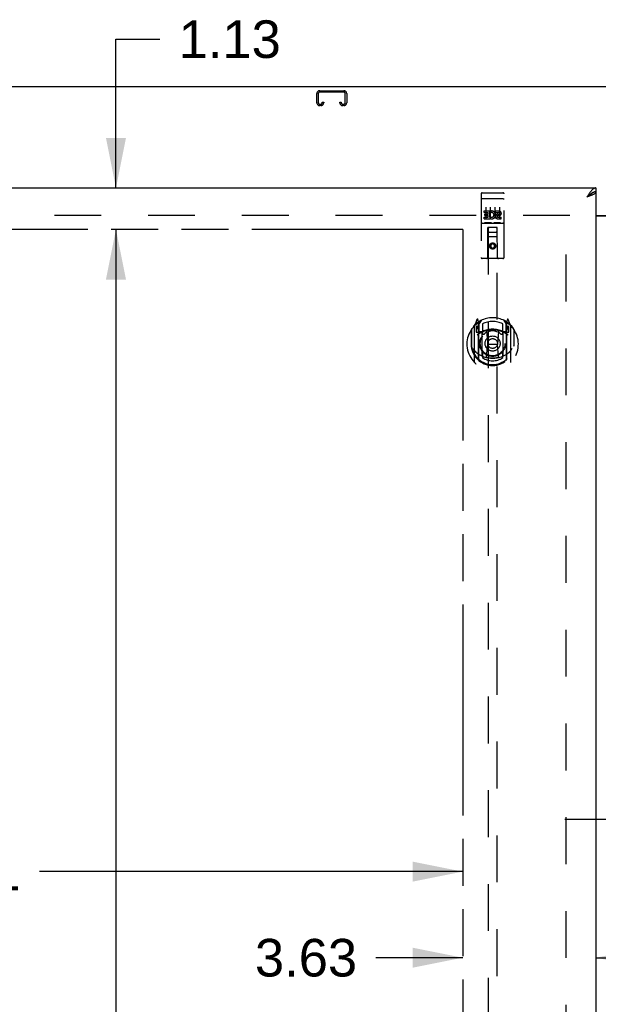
# Model space of a CAD drawing. Header units: inches. Extents: x 0 to 232, y 0 to 150.
# Tile 9 of 17: x 59 to 75, y 88 to 114. Entities that reach past the tile are written whole.
import ezdxf

# ---------------------------------------------------------------- set-up
doc = ezdxf.new("R2010")
doc.units = ezdxf.units.IN
doc.header["$LTSCALE"] = 12.75
doc.header["$MEASUREMENT"] = 0
doc.linetypes.add('HIDDEN', pattern=[0.2, 0.1, -0.1])
doc.linetypes.add('PHANTOM', pattern=[0.8, 0.45, -0.05, 0.1, -0.05, 0.1, -0.05])
doc.layers.get('0').update_dxf_attribs({"linetype": 'CONTINUOUS'})
for name, color, linetype in [('02___PRT_ALL_AXES', 7, 'CONTINUOUS'), ('AVAILABLE_DOOR_SPACE', 7, 'CONTINUOUS'), ('DEFAULT_2', 8, 'HIDDEN'), ('DIMENSIONS', 7, 'CONTINUOUS')]:
    doc.layers.add(name, color=color, linetype=linetype)
doc.styles.get("Standard").update_dxf_attribs({"font": 'arial.ttf'})
doc.dimstyles.new('DIMSTYLE_1', dxfattribs={"dimtxt": 1.022727, "dimasz": 1.363636, "dimexe": 0.09, "dimexo": 0.07, "dimgap": 0.0375, "dimtad": 0, "dimtih": 1, "dimtoh": 1, "dimzin": 4, "dimdsep": 46, "dimtxsty": 'Standard', "dimblk": '_FILLED', "dimblk1": '_FILLED', "dimblk2": '_FILLED', "dimcen": 0.09, "dimazin": 1, "dimtfac": 1, "dimtdec": 3, "dimtofl": 0, "dimtmove": 0, "dimatfit": 3, "dimldrblk": '_FILLED', "dimfxl": 1, "dimtolj": 1, "dimtzin": 4, "dimarcsym": 0})

# ---------------------------------------------------------------- blocks, each defined once
blk = doc.blocks.new('_FILLED')
at = {"color": 0, "linetype": 'ByBlock'}
blk.add_solid([(0, 0), (-1, 0.2), (-1, -0.2)], dxfattribs=at)
blk = doc.blocks.new('*D13')
at = {"layer": 'DIMENSIONS', "color": 2, "linetype": 'Continuous'}
for p, q in [((76.796, 92.536), (74.069, 92.536)), ((80.421, 92.536), (83.202, 92.536))]:
    blk.add_line(p, q, dxfattribs=at)
at = {"layer": 'DIMENSIONS', "color": 2, "linetype": 'Continuous', "xscale": 1.3636363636, "yscale": 1.3636363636, "zscale": 1.3636363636}
blk.add_blockref('_FILLED', (76.796, 92.536), dxfattribs=at)
at = {"layer": 'DIMENSIONS', "color": 2, "linetype": 'Continuous', "xscale": 1.3636363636, "yscale": 1.3636363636, "zscale": 1.3636363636, "rotation": 180}
blk.add_blockref('_FILLED', (80.421, 92.536), dxfattribs=at)
at = {"layer": 'DIMENSIONS', "color": 2, "linetype": 'Continuous', "insert": (83.714, 93.047), "char_height": 1.0227, "width": 2.77923, "attachment_point": 1, "line_spacing_factor": 0.9}
blk.add_mtext('3.63', dxfattribs=at)
blk = doc.blocks.new('*D14')
at = {"layer": 'DIMENSIONS', "color": 2, "linetype": 'Continuous'}
for p, q in [((71.296, 88.778), (68.936, 88.778)), ((74.921, 88.778), (77.649, 88.778))]:
    blk.add_line(p, q, dxfattribs=at)
at = {"layer": 'DIMENSIONS', "color": 2, "linetype": 'Continuous', "xscale": 1.3636363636, "yscale": 1.3636363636, "zscale": 1.3636363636}
blk.add_blockref('_FILLED', (71.296, 88.778), dxfattribs=at)
at = {"layer": 'DIMENSIONS', "color": 2, "linetype": 'Continuous', "xscale": 1.3636363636, "yscale": 1.3636363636, "zscale": 1.3636363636, "rotation": 180}
blk.add_blockref('_FILLED', (74.921, 88.778), dxfattribs=at)
at = {"layer": 'DIMENSIONS', "color": 2, "linetype": 'Continuous', "insert": (68.424, 89.289), "char_height": 1.0227, "width": 2.77923, "attachment_point": 3, "line_spacing_factor": 0.9}
blk.add_mtext('3.63', dxfattribs=at)
blk = doc.blocks.new('*D15')
at = {"layer": 'DIMENSIONS', "color": 2, "linetype": 'Continuous'}
for p, q in [((47.984, 91.118), (55.184, 91.118)), ((71.296, 91.118), (59.781, 91.118))]:
    blk.add_line(p, q, dxfattribs=at)
at = {"layer": 'DIMENSIONS', "color": 2, "linetype": 'Continuous', "xscale": 1.3636363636, "yscale": 1.3636363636, "zscale": 1.3636363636, "rotation": 180}
blk.add_blockref('_FILLED', (47.984, 91.118), dxfattribs=at)
at = {"layer": 'DIMENSIONS', "color": 2, "linetype": 'Continuous', "xscale": 1.3636363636, "yscale": 1.3636363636, "zscale": 1.3636363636}
blk.add_blockref('_FILLED', (71.296, 91.118), dxfattribs=at)
at = {"layer": 'DIMENSIONS', "color": 2, "linetype": 'Continuous', "insert": (57.483, 91.63), "char_height": 1.0227, "width": 3.57384, "attachment_point": 2, "line_spacing_factor": 0.9}
blk.add_mtext('23.31', dxfattribs=at)
blk = doc.blocks.new('*D17')
at = {"layer": 'DIMENSIONS', "color": 2, "linetype": 'Continuous'}
for p, q in [((61.864, 109.707), (61.864, 113.754)), ((61.864, 113.754), (63.057, 113.754)), ((61.864, 108.582), (61.864, 105.855))]:
    blk.add_line(p, q, dxfattribs=at)
at = {"layer": 'DIMENSIONS', "color": 2, "linetype": 'Continuous', "xscale": 1.3636363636, "yscale": 1.3636363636, "zscale": 1.3636363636}
for p, rotation in [((61.864, 109.707), 270), ((61.864, 108.582), 90)]:
    blk.add_blockref('_FILLED', p, dxfattribs=dict(at, rotation=rotation))
at = {"layer": 'DIMENSIONS', "color": 2, "linetype": 'Continuous', "insert": (63.568, 114.265), "char_height": 1.0227, "width": 2.77923, "attachment_point": 1, "line_spacing_factor": 0.9}
blk.add_mtext('1.13', dxfattribs=at)
blk = doc.blocks.new('*D19')
at = {"layer": 'DIMENSIONS', "color": 2, "linetype": 'Continuous'}
for p, q in [((61.864, 108.582), (61.864, 79.48)), ((61.864, 48.332), (61.864, 75.9))]:
    blk.add_line(p, q, dxfattribs=at)
at = {"layer": 'DIMENSIONS', "color": 2, "linetype": 'Continuous', "xscale": 1.3636363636, "yscale": 1.3636363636, "zscale": 1.3636363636}
for p, rotation in [((61.864, 108.582), 90), ((61.864, 48.332), 270)]:
    blk.add_blockref('_FILLED', p, dxfattribs=dict(at, rotation=rotation))
at = {"layer": 'DIMENSIONS', "color": 2, "linetype": 'Continuous', "insert": (61.864, 78.968), "char_height": 1.0227, "width": 3.57384, "attachment_point": 2, "line_spacing_factor": 0.9}
blk.add_mtext('60.25\\Ptyp.', dxfattribs=at)

msp = doc.modelspace()

# ---------------------------------------------------------------- linework, layer by layer
at = {"color": 3, "linetype": 'Continuous'}
for p, q in [((105.807, 112.457), (45.911, 112.457)), ((46.234, 109.707), (74.921, 109.707)), ((74.921, 109.603), (74.921, 47.311)), ((74.705, 109.472), (74.675, 109.461)), ((74.921, 108.957), (76.796, 108.957)), ((76.796, 108.942), (74.921, 108.942))]:
    msp.add_line(p, q, dxfattribs=at)
at = {"color": 7, "linetype": 'Continuous'}
for p, q in [((74.819, 109.574), (74.808, 109.568)), ((74.921, 109.707), (74.921, 109.603))]:
    msp.add_line(p, q, dxfattribs=at)
at = {"color": 3, "linetype": 'Continuous'}
for points in [[(74.778, 109.611), (74.767, 109.598), (74.757, 109.584), (74.747, 109.57), (74.737, 109.555), (74.726, 109.54), (74.716, 109.524), (74.706, 109.509), (74.696, 109.493), (74.685, 109.477), (74.675, 109.461)], [(74.827, 109.521), (74.815, 109.515), (74.802, 109.51), (74.79, 109.504), (74.776, 109.499), (74.762, 109.493), (74.748, 109.488), (74.734, 109.483), (74.719, 109.477), (74.705, 109.472)], [(74.921, 109.707), (74.911, 109.707), (74.901, 109.705), (74.891, 109.702), (74.88, 109.699), (74.87, 109.694), (74.86, 109.688), (74.85, 109.682), (74.839, 109.674), (74.829, 109.666), (74.819, 109.656), (74.808, 109.646), (74.798, 109.635), (74.788, 109.623), (74.778, 109.611)], [(74.921, 109.603), (74.921, 109.598), (74.92, 109.592), (74.917, 109.587), (74.914, 109.581), (74.91, 109.576), (74.905, 109.57), (74.9, 109.565), (74.893, 109.559), (74.886, 109.554), (74.878, 109.548), (74.869, 109.543), (74.859, 109.537), (74.849, 109.532), (74.838, 109.526), (74.827, 109.521)]]:
    msp.add_lwpolyline(points, dxfattribs=at)
at = {"color": 7, "linetype": 'Continuous'}
for points in [[(74.808, 109.568), (74.798, 109.561), (74.788, 109.555), (74.778, 109.547), (74.767, 109.54), (74.757, 109.532), (74.747, 109.524), (74.737, 109.515), (74.726, 109.506), (74.716, 109.497), (74.706, 109.488), (74.696, 109.479), (74.685, 109.47), (74.675, 109.461)], [(74.806, 109.566), (74.805, 109.564), (74.8, 109.558), (74.795, 109.551), (74.789, 109.545), (74.783, 109.538), (74.776, 109.532), (74.768, 109.525), (74.76, 109.519), (74.752, 109.512), (74.743, 109.506), (74.734, 109.499), (74.725, 109.493), (74.715, 109.487), (74.705, 109.48), (74.695, 109.474), (74.685, 109.467), (74.675, 109.461)], [(74.921, 109.603), (74.911, 109.603), (74.901, 109.602), (74.891, 109.6), (74.88, 109.598), (74.87, 109.596), (74.86, 109.592), (74.85, 109.588), (74.839, 109.584), (74.829, 109.579), (74.819, 109.574)]]:
    msp.add_lwpolyline(points, dxfattribs=at)
at = {"layer": '02___PRT_ALL_AXES', "color": 8, "linetype": 'HIDDEN'}
for p, q in [((71.826, 109.575), (72.391, 109.575)), ((71.877, 109.039), (71.877, 109.082)), ((71.877, 109.082), (72.033, 109.082)), ((71.877, 109.039), (71.991, 109.039)), ((71.898, 108.955), (71.898, 108.997)), ((71.898, 108.997), (71.991, 108.997)), ((71.991, 108.997), (71.991, 109.039)), ((72.033, 108.904), (72.033, 109.082)), ((72.058, 109.034), (72.041, 109.073)), ((72.19, 109.039), (72.19, 109.082)), ((72.19, 109.082), (72.282, 109.082)), ((72.19, 109.039), (72.282, 109.039)), ((72.253, 108.996), (72.282, 108.996)), ((71.826, 108.747), (72.391, 108.747)), ((71.877, 108.869), (71.877, 108.911)), ((71.877, 108.911), (71.991, 108.911)), ((71.877, 108.869), (72.033, 108.869)), ((71.898, 108.955), (71.991, 108.955)), ((71.991, 108.911), (71.991, 108.955)), ((72.033, 108.904), (72.046, 108.923)), ((72.033, 108.869), (72.033, 108.881)), ((72.037, 108.879), (72.033, 108.881)), ((72.249, 108.955), (72.296, 108.955)), ((72.253, 108.911), (72.346, 108.911)), ((72.253, 108.869), (72.346, 108.869)), ((72.346, 108.869), (72.346, 108.911))]:
    msp.add_line(p, q, dxfattribs=at)
msp.add_circle((72.109, 108.13), 0.085, dxfattribs=at)
for centre, radius, start, end in [((72.083, 108.975), 0.107, 244.2636, 113.4027), ((72.083, 108.975), 0.0639, 234.8895, 113.4026), ((72.253, 108.932), 0.0635, 90, 270), ((72.282, 109.017), 0.0644, 282.2995, 90.0775), ((72.282, 109.017), 0.0219, 269.9011, 90), ((72.253, 108.933), 0.0219, 100.307, 270)]:
    msp.add_arc(centre, radius, start, end, dxfattribs=at)
at = {"layer": 'AVAILABLE_DOOR_SPACE', "color": 4, "linetype": 'PHANTOM'}
for q in [(47.984, 108.582), (71.296, 79.332)]:
    msp.add_line((71.296, 108.582), q, dxfattribs=at)
at = {"layer": 'DEFAULT_2', "color": 8, "linetype": 'HIDDEN'}
for p, q in [((67.328, 112.027), (67.328, 112.273)), ((67.368, 112.273), (67.368, 112.027)), ((67.408, 112.353), (68.06, 112.353)), ((68.06, 112.313), (67.408, 112.313)), ((68.1, 112.027), (68.1, 112.273)), ((68.14, 112.273), (68.14, 112.027)), ((67.408, 111.987), (67.435, 111.987)), ((67.435, 111.947), (67.408, 111.947)), ((67.475, 112.027), (67.475, 112.041)), ((67.475, 112.041), (67.515, 112.041)), ((67.515, 112.041), (67.515, 112.027)), ((67.953, 112.027), (67.953, 112.041)), ((67.953, 112.041), (67.993, 112.041)), ((67.993, 112.041), (67.993, 112.027)), ((68.033, 111.987), (68.06, 111.987)), ((68.06, 111.947), (68.033, 111.947)), ((71.796, 109.545), (71.796, 107.82)), ((71.891, 109.575), (72.076, 109.575)), ((72.141, 109.575), (72.326, 109.575)), ((72.421, 107.82), (72.421, 109.545)), ((71.813, 109.416), (71.812, 109.416)), ((71.814, 109.416), (71.813, 109.416)), ((71.815, 109.416), (71.814, 109.416)), ((71.815, 109.416), (71.815, 109.416)), ((71.816, 109.416), (71.815, 109.416)), ((71.817, 109.416), (71.816, 109.416)), ((71.818, 109.416), (71.817, 109.416)), ((71.819, 109.416), (71.818, 109.416)), ((71.819, 109.416), (71.819, 109.416)), ((71.82, 109.416), (71.819, 109.416)), ((71.821, 109.416), (71.82, 109.416)), ((71.822, 109.417), (71.821, 109.416)), ((71.823, 109.417), (71.822, 109.417)), ((71.824, 109.417), (71.823, 109.417)), ((71.824, 109.417), (71.824, 109.417)), ((71.825, 109.417), (71.824, 109.417)), ((71.826, 109.417), (71.825, 109.417)), ((71.826, 109.417), (72.391, 109.417)), ((72.391, 109.417), (72.392, 109.417)), ((72.392, 109.417), (72.393, 109.417)), ((72.393, 109.417), (72.394, 109.417)), ((72.394, 109.417), (72.395, 109.417)), ((72.395, 109.417), (72.396, 109.417)), ((72.396, 109.417), (72.396, 109.417)), ((72.396, 109.417), (72.397, 109.416)), ((72.397, 109.416), (72.398, 109.416)), ((72.398, 109.416), (72.399, 109.416)), ((72.399, 109.416), (72.4, 109.416)), ((72.4, 109.416), (72.401, 109.416)), ((72.401, 109.416), (72.401, 109.416)), ((72.401, 109.416), (72.402, 109.416)), ((72.402, 109.416), (72.403, 109.416)), ((72.403, 109.416), (72.404, 109.416)), ((72.404, 109.416), (72.404, 109.416)), ((71.921, 109.183), (71.921, 108.877)), ((72.046, 109.183), (72.046, 108.877)), ((72.171, 109.183), (72.171, 108.877)), ((72.296, 109.183), (72.296, 108.877)), ((74.213, 108.957), (47.609, 108.957)), ((71.826, 108.747), (72.391, 108.747)), ((72.07, 108.763), (71.898, 108.763)), ((72.32, 108.763), (72.148, 108.763)), ((74.109, 47.972), (74.109, 108.942)), ((71.979, 107.82), (71.982, 108.63)), ((71.984, 108.63), (71.982, 108.63)), ((71.984, 108.63), (71.984, 80.628)), ((72.234, 108.63), (71.984, 108.63)), ((72.024, 108.505), (72.194, 108.505)), ((72.234, 80.628), (72.234, 108.63)), ((72.235, 108.63), (72.234, 108.63)), ((72.239, 107.82), (72.235, 108.63)), ((72.237, 108.38), (71.981, 108.38)), ((72.109, 108.201), (72.046, 108.165)), ((72.046, 108.165), (72.046, 108.093)), ((72.046, 108.165), (72.056, 108.16)), ((72.109, 108.19), (72.056, 108.16)), ((72.109, 108.201), (72.109, 108.19)), ((72.171, 108.165), (72.109, 108.201)), ((72.161, 108.16), (72.109, 108.19)), ((72.171, 108.165), (72.161, 108.16)), ((72.171, 108.093), (72.171, 108.165)), ((72.046, 108.093), (72.056, 108.099)), ((72.046, 108.093), (72.109, 108.057)), ((72.056, 108.16), (72.056, 108.099)), ((72.056, 108.099), (72.109, 108.069)), ((72.109, 108.069), (72.161, 108.099)), ((72.109, 108.057), (72.171, 108.093)), ((72.109, 108.057), (72.109, 108.069)), ((72.161, 108.099), (72.161, 108.16)), ((72.171, 108.093), (72.161, 108.099)), ((72.391, 107.79), (71.826, 107.79)), ((71.684, 106.129), (71.613, 105.954)), ((71.706, 106.05), (71.705, 106.049)), ((71.705, 106.049), (71.705, 106.049)), ((71.705, 106.049), (71.705, 106.049)), ((71.726, 106.046), (71.712, 106.126)), ((71.726, 105.03), (71.726, 106.046)), ((71.734, 105.999), (71.804, 106.108)), ((71.734, 105.055), (71.734, 106.058)), ((71.736, 106.033), (71.736, 105.826)), ((72.414, 106.108), (72.484, 105.999)), ((72.481, 105.826), (72.481, 106.033)), ((72.484, 105.055), (72.484, 106.058)), ((72.506, 106.126), (72.491, 106.046)), ((72.491, 106.046), (72.491, 105.03)), ((72.513, 106.049), (72.508, 106.052)), ((72.605, 105.954), (72.534, 106.129)), ((71.526, 105.848), (71.526, 105.46)), ((71.534, 105.871), (71.534, 105.413)), ((71.609, 105.943), (71.609, 104.976)), ((71.666, 105.939), (71.666, 105.789)), ((71.734, 105.939), (71.666, 105.939)), ((71.666, 105.789), (71.726, 105.789)), ((71.675, 105.931), (71.704, 105.885)), ((71.826, 105.788), (71.754, 105.788)), ((71.756, 105.806), (71.822, 105.806)), ((71.826, 105.147), (71.826, 105.778)), ((71.834, 106.011), (71.834, 105.758)), ((71.946, 105.804), (71.976, 105.46)), ((72.272, 105.804), (72.241, 105.46)), ((72.384, 105.758), (72.384, 106.011)), ((72.464, 105.788), (72.391, 105.788)), ((72.391, 105.778), (72.391, 105.147)), ((72.396, 105.806), (72.461, 105.806)), ((72.551, 105.939), (72.484, 105.939)), ((72.491, 105.789), (72.551, 105.789)), ((72.514, 105.885), (72.543, 105.931)), ((72.551, 105.789), (72.551, 105.939)), ((72.609, 104.976), (72.609, 105.943)), ((72.684, 105.871), (72.684, 105.413)), ((72.691, 105.46), (72.691, 105.848)), ((71.526, 105.46), (71.541, 105.46)), ((71.534, 105.413), (71.534, 105.41)), ((71.946, 105.12), (71.976, 105.46)), ((71.976, 105.46), (72.241, 105.46)), ((72.272, 105.12), (72.241, 105.46)), ((72.691, 105.46), (72.676, 105.46)), ((72.684, 105.413), (72.684, 105.41)), ((71.834, 105.197), (71.834, 105.094)), ((72.384, 105.094), (72.384, 105.197))]:
    msp.add_line(p, q, dxfattribs=at)
for points in [[(71.812, 109.416), (71.812, 109.416), (71.812, 109.416), (71.811, 109.416), (71.811, 109.416), (71.811, 109.415), (71.81, 109.415), (71.81, 109.415), (71.809, 109.415), (71.809, 109.415), (71.809, 109.415), (71.808, 109.415), (71.808, 109.415), (71.808, 109.415), (71.807, 109.415), (71.807, 109.415), (71.807, 109.415), (71.806, 109.415), (71.806, 109.415), (71.806, 109.415), (71.806, 109.415), (71.805, 109.414), (71.805, 109.414), (71.805, 109.414), (71.804, 109.414), (71.804, 109.414), (71.804, 109.414), (71.804, 109.414), (71.803, 109.414), (71.803, 109.414), (71.803, 109.414), (71.803, 109.414), (71.802, 109.414), (71.802, 109.413), (71.802, 109.413), (71.802, 109.413), (71.801, 109.413), (71.801, 109.413), (71.801, 109.413), (71.801, 109.413), (71.8, 109.413), (71.8, 109.413), (71.8, 109.413), (71.8, 109.413), (71.8, 109.412), (71.799, 109.412), (71.799, 109.412), (71.799, 109.412), (71.799, 109.412), (71.799, 109.412), (71.799, 109.412), (71.798, 109.412), (71.798, 109.412), (71.798, 109.412), (71.798, 109.412), (71.798, 109.411), (71.798, 109.411), (71.798, 109.411), (71.798, 109.411), (71.797, 109.411), (71.797, 109.411), (71.797, 109.411), (71.797, 109.411), (71.797, 109.411), (71.797, 109.411), (71.797, 109.41), (71.797, 109.41), (71.797, 109.41), (71.797, 109.41), (71.797, 109.41), (71.797, 109.41), (71.797, 109.41), (71.797, 109.41), (71.797, 109.41), (71.797, 109.409), (71.796, 109.409), (71.796, 109.409), (71.796, 109.409)], [(72.404, 109.416), (72.405, 109.416), (72.406, 109.416), (72.406, 109.416), (72.406, 109.416), (72.407, 109.416), (72.407, 109.416), (72.407, 109.415), (72.408, 109.415), (72.408, 109.415), (72.408, 109.415), (72.409, 109.415), (72.409, 109.415), (72.41, 109.415), (72.41, 109.415), (72.41, 109.415), (72.411, 109.415), (72.411, 109.415), (72.411, 109.415), (72.411, 109.415), (72.412, 109.415), (72.412, 109.415), (72.412, 109.415), (72.413, 109.414), (72.413, 109.414), (72.413, 109.414), (72.414, 109.414), (72.414, 109.414), (72.414, 109.414), (72.414, 109.414), (72.415, 109.414), (72.415, 109.414), (72.415, 109.414), (72.415, 109.414), (72.416, 109.414), (72.416, 109.413), (72.416, 109.413), (72.416, 109.413), (72.417, 109.413), (72.417, 109.413), (72.417, 109.413), (72.417, 109.413), (72.418, 109.413), (72.418, 109.413), (72.418, 109.413), (72.418, 109.413), (72.418, 109.412), (72.419, 109.412), (72.419, 109.412), (72.419, 109.412), (72.419, 109.412), (72.419, 109.412), (72.419, 109.412), (72.42, 109.412), (72.42, 109.412), (72.42, 109.412), (72.42, 109.412), (72.42, 109.411), (72.42, 109.411), (72.42, 109.411), (72.42, 109.411), (72.421, 109.411), (72.421, 109.411), (72.421, 109.411), (72.421, 109.411), (72.421, 109.411), (72.421, 109.411), (72.421, 109.41), (72.421, 109.41), (72.421, 109.41), (72.421, 109.41), (72.421, 109.41), (72.421, 109.41), (72.421, 109.41), (72.421, 109.41), (72.421, 109.41), (72.421, 109.409), (72.421, 109.409), (72.421, 109.409), (72.421, 109.409)], [(71.898, 108.763), (71.898, 108.763), (71.898, 108.763), (71.897, 108.763), (71.897, 108.763), (71.897, 108.763), (71.897, 108.763), (71.897, 108.763), (71.896, 108.763), (71.896, 108.763), (71.896, 108.763), (71.896, 108.763), (71.896, 108.763), (71.896, 108.763), (71.895, 108.763), (71.895, 108.763), (71.895, 108.763), (71.895, 108.763), (71.895, 108.763), (71.895, 108.763), (71.894, 108.763), (71.894, 108.763), (71.894, 108.763), (71.894, 108.763), (71.894, 108.763), (71.894, 108.763), (71.894, 108.763), (71.893, 108.763), (71.893, 108.763), (71.893, 108.763), (71.893, 108.763), (71.893, 108.763), (71.893, 108.763), (71.893, 108.763), (71.893, 108.763), (71.893, 108.763), (71.892, 108.763), (71.892, 108.763), (71.892, 108.763), (71.892, 108.764), (71.892, 108.764), (71.892, 108.764), (71.892, 108.764), (71.892, 108.764), (71.892, 108.764), (71.892, 108.764), (71.891, 108.764)], [(72.076, 108.764), (72.076, 108.764), (72.076, 108.764), (72.076, 108.764), (72.076, 108.764), (72.076, 108.764), (72.076, 108.764), (72.076, 108.764), (72.076, 108.763), (72.076, 108.763), (72.076, 108.763), (72.075, 108.763), (72.075, 108.763), (72.075, 108.763), (72.075, 108.763), (72.075, 108.763), (72.075, 108.763), (72.075, 108.763), (72.075, 108.763), (72.074, 108.763), (72.074, 108.763), (72.074, 108.763), (72.074, 108.763), (72.074, 108.763), (72.074, 108.763), (72.074, 108.763), (72.074, 108.763), (72.073, 108.763), (72.073, 108.763), (72.073, 108.763), (72.073, 108.763), (72.073, 108.763), (72.073, 108.763), (72.072, 108.763), (72.072, 108.763), (72.072, 108.763), (72.072, 108.763), (72.072, 108.763), (72.071, 108.763), (72.071, 108.763), (72.071, 108.763), (72.071, 108.763), (72.071, 108.763), (72.071, 108.763), (72.07, 108.763), (72.07, 108.763)], [(72.148, 108.763), (72.148, 108.763), (72.148, 108.763), (72.147, 108.763), (72.147, 108.763), (72.147, 108.763), (72.147, 108.763), (72.147, 108.763), (72.146, 108.763), (72.146, 108.763), (72.146, 108.763), (72.146, 108.763), (72.146, 108.763), (72.146, 108.763), (72.145, 108.763), (72.145, 108.763), (72.145, 108.763), (72.145, 108.763), (72.145, 108.763), (72.145, 108.763), (72.144, 108.763), (72.144, 108.763), (72.144, 108.763), (72.144, 108.763), (72.144, 108.763), (72.144, 108.763), (72.144, 108.763), (72.143, 108.763), (72.143, 108.763), (72.143, 108.763), (72.143, 108.763), (72.143, 108.763), (72.143, 108.763), (72.143, 108.763), (72.143, 108.763), (72.143, 108.763), (72.142, 108.763), (72.142, 108.763), (72.142, 108.763), (72.142, 108.764), (72.142, 108.764), (72.142, 108.764), (72.142, 108.764), (72.142, 108.764), (72.142, 108.764), (72.142, 108.764), (72.141, 108.764)], [(72.326, 108.764), (72.326, 108.764), (72.326, 108.764), (72.326, 108.764), (72.326, 108.764), (72.326, 108.764), (72.326, 108.764), (72.326, 108.764), (72.326, 108.763), (72.326, 108.763), (72.326, 108.763), (72.325, 108.763), (72.325, 108.763), (72.325, 108.763), (72.325, 108.763), (72.325, 108.763), (72.325, 108.763), (72.325, 108.763), (72.325, 108.763), (72.324, 108.763), (72.324, 108.763), (72.324, 108.763), (72.324, 108.763), (72.324, 108.763), (72.324, 108.763), (72.324, 108.763), (72.324, 108.763), (72.323, 108.763), (72.323, 108.763), (72.323, 108.763), (72.323, 108.763), (72.323, 108.763), (72.323, 108.763), (72.322, 108.763), (72.322, 108.763), (72.322, 108.763), (72.322, 108.763), (72.322, 108.763), (72.322, 108.763), (72.321, 108.763), (72.321, 108.763), (72.321, 108.763), (72.321, 108.763), (72.321, 108.763), (72.32, 108.763), (72.32, 108.763)], [(71.576, 105.346), (71.58, 105.341), (71.583, 105.336), (71.586, 105.331), (71.588, 105.326), (71.591, 105.322), (71.594, 105.318), (71.597, 105.314), (71.599, 105.31), (71.602, 105.306), (71.604, 105.302), (71.607, 105.299), (71.609, 105.296), (71.612, 105.292), (71.614, 105.289), (71.616, 105.286), (71.618, 105.284), (71.62, 105.281), (71.623, 105.278), (71.625, 105.276), (71.627, 105.273), (71.629, 105.271), (71.631, 105.269), (71.633, 105.266), (71.635, 105.264), (71.636, 105.262), (71.638, 105.26), (71.64, 105.258), (71.642, 105.257), (71.643, 105.255), (71.645, 105.253), (71.647, 105.252), (71.648, 105.25), (71.65, 105.249), (71.652, 105.247), (71.653, 105.246), (71.655, 105.245)], [(72.563, 105.245), (72.565, 105.246), (72.566, 105.247), (72.568, 105.249), (72.569, 105.25), (72.571, 105.252), (72.573, 105.253), (72.574, 105.255), (72.576, 105.257), (72.578, 105.258), (72.58, 105.26), (72.582, 105.262), (72.583, 105.264), (72.585, 105.266), (72.587, 105.269), (72.589, 105.271), (72.591, 105.273), (72.593, 105.276), (72.595, 105.278), (72.597, 105.281), (72.6, 105.284), (72.602, 105.286), (72.604, 105.289), (72.606, 105.292), (72.609, 105.296), (72.611, 105.299), (72.614, 105.302), (72.616, 105.306), (72.619, 105.31), (72.621, 105.314), (72.624, 105.318), (72.627, 105.322), (72.629, 105.326), (72.632, 105.331), (72.635, 105.336), (72.638, 105.341), (72.641, 105.346)], [(72.297, 105.103), (72.292, 105.101), (72.286, 105.1), (72.281, 105.099), (72.275, 105.097), (72.27, 105.096), (72.264, 105.095), (72.259, 105.093), (72.253, 105.092), (72.248, 105.091), (72.242, 105.09), (72.237, 105.089), (72.231, 105.088), (72.226, 105.087), (72.22, 105.086), (72.215, 105.085), (72.209, 105.084), (72.204, 105.084), (72.198, 105.083), (72.193, 105.082), (72.187, 105.081), (72.182, 105.081), (72.176, 105.08), (72.17, 105.08), (72.165, 105.079), (72.159, 105.079), (72.154, 105.079), (72.148, 105.078), (72.143, 105.078), (72.137, 105.078), (72.131, 105.077), (72.126, 105.077), (72.12, 105.077), (72.115, 105.077), (72.109, 105.077), (72.103, 105.077), (72.098, 105.077), (72.092, 105.077), (72.087, 105.077), (72.081, 105.078), (72.075, 105.078), (72.07, 105.078), (72.064, 105.079), (72.059, 105.079), (72.053, 105.079), (72.047, 105.08), (72.042, 105.08), (72.036, 105.081), (72.031, 105.081), (72.025, 105.082), (72.02, 105.083), (72.014, 105.084), (72.009, 105.084), (72.003, 105.085), (71.998, 105.086), (71.992, 105.087), (71.986, 105.088), (71.981, 105.089), (71.975, 105.09), (71.97, 105.091), (71.965, 105.092), (71.959, 105.093), (71.954, 105.095), (71.948, 105.096), (71.943, 105.097), (71.937, 105.099), (71.932, 105.1), (71.926, 105.101), (71.921, 105.103)]]:
    msp.add_lwpolyline(points, dxfattribs=at)
for centre, radius in [((72.109, 108.13), 0.0845), ((72.109, 105.478), 0.35), ((72.109, 105.478), 0.335), ((72.109, 105.478), 0.205), ((72.109, 105.478), 0.133)]:
    msp.add_circle(centre, radius, dxfattribs=at)
for centre, radius, start, end in [((67.408, 112.273), 0.08, 90, 180), ((67.408, 112.273), 0.04, 90, 180), ((68.06, 112.273), 0.08, 0, 90), ((68.06, 112.273), 0.04, 0, 90), ((67.408, 112.027), 0.08, 180, 270), ((67.408, 112.027), 0.04, 180, 270), ((67.435, 112.027), 0.08, 270, 360), ((67.435, 112.027), 0.04, 270, 360), ((68.033, 112.027), 0.08, 180, 270), ((68.033, 112.027), 0.04, 180, 270), ((68.06, 112.027), 0.08, 270, 360), ((68.06, 112.027), 0.04, 270, 360), ((71.826, 109.545), 0.03, 90, 180), ((72.391, 109.545), 0.03, 0, 90), ((71.826, 108.717), 0.03, 90, 180), ((72.391, 108.717), 0.03, 0, 90), ((72.024, 108.59), 0.04, 90, 180), ((72.024, 108.545), 0.04, 180, 270), ((72.194, 108.59), 0.04, 0, 90), ((72.194, 108.545), 0.04, 270, 360), ((71.826, 107.82), 0.03, 180, 270), ((71.949, 107.82), 0.03, 270, 360), ((72.269, 107.82), 0.03, 180, 270), ((72.391, 107.82), 0.03, 270, 360), ((72.109, 105.46), 0.7, 125.5126, 54.4874), ((72.109, 105.478), 0.7, 35.2961, 144.7039), ((71.697, 106.124), 0.015, 10, 158.1959), ((71.714, 106.013), 0.02, 0, 125.5126), ((71.716, 106.033), 0.02, 0, 125.2543), ((71.754, 106.058), 0.02, 121.4688, 179.9992), ((72.109, 105.478), 0.6, 62.7204, 117.2796), ((72.464, 106.058), 0.02, 0, 58.5295), ((72.501, 106.033), 0.02, 54.7457, 180), ((72.504, 106.013), 0.02, 54.4874, 180), ((72.52, 106.124), 0.015, 21.8041, 170), ((71.554, 105.871), 0.02, 144.7039, 180), ((71.624, 105.943), 0.015, 135.0748, 180), ((71.679, 105.934), 0.005, 90, 212.6792), ((72.109, 105.147), 0.7, 53.2319, 126.7681), ((71.546, 105.784), 0.188, 0, 32.6792), ((71.754, 105.808), 0.02, 180, 270), ((71.756, 105.826), 0.02, 180, 270), ((71.822, 105.826), 0.02, 270, 293.464), ((71.841, 105.778), 0.015, 112.9863, 180), ((72.109, 105.165), 0.7, 66.536, 113.464), ((71.864, 105.758), 0.03, 180, 311.1261), ((72.109, 105.478), 0.343, 48.8739, 131.1261), ((71.926, 105.802), 0.02, 5.0796, 105.6131), ((72.292, 105.802), 0.02, 74.3869, 174.9204), ((72.354, 105.758), 0.03, 228.8739, 360), ((72.376, 105.778), 0.015, 0, 67.0137), ((72.396, 105.826), 0.02, 246.536, 270), ((72.461, 105.826), 0.02, 270, 360), ((72.464, 105.808), 0.02, 270, 360), ((72.672, 105.784), 0.188, 147.3208, 180), ((72.539, 105.934), 0.005, 327.3208, 90), ((72.594, 105.943), 0.015, 0, 44.9252), ((72.664, 105.871), 0.02, 0, 35.2961), ((72.109, 105.462), 0.583, 180.2464, 359.7536), ((71.554, 105.413), 0.02, 180, 187.6622), ((72.109, 105.488), 0.58, 187.6622, 352.3378), ((72.109, 105.777), 0.7, 229.529, 310.471), ((71.864, 105.197), 0.03, 48.8739, 180), ((72.109, 105.478), 0.343, 228.8739, 311.1261), ((72.354, 105.197), 0.03, 0, 131.1261), ((72.664, 105.413), 0.02, 352.3378, 360), ((71.624, 104.976), 0.015, 180, 224.9252), ((71.741, 105.03), 0.015, 180, 229.6413), ((71.754, 105.055), 0.02, 180, 230.6594), ((71.841, 105.147), 0.015, 180, 247.0137), ((72.109, 105.488), 0.48, 235.0461, 304.9539), ((71.926, 105.122), 0.02, 254.4248, 354.9204), ((72.292, 105.122), 0.02, 185.0796, 285.5752), ((72.376, 105.147), 0.015, 292.9863, 360), ((72.464, 105.055), 0.02, 309.3378, 359.9984), ((72.476, 105.03), 0.015, 310.3587, 360), ((72.594, 104.976), 0.015, 315.0748, 360)]:
    msp.add_arc(centre, radius, start, end, dxfattribs=at)

# ---------------------------------------------------------------- dimensions: what is measured, and where the dimension line sits
at = {"layer": 'DIMENSIONS', "color": 2, "linetype": 'Continuous'}
dim = msp.add_linear_dim(base=(61.863695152, 109.707113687), p1=(71.296475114, 108.582113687), p2=(74.901475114, 109.707113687), angle=90, dimstyle='DIMSTYLE_1', dxfattribs=at)
dim.commit()
dim.dimension.update_dxf_attribs({"geometry": '*D17', "text_midpoint": (65.002152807, 113.74797613), "dimtype": 160})
for base, p1, p2, picture, middle in [((74.921475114, 88.77774174), (71.296475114, 79.332113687), (74.921475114, 109.583113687), '*D14', (67.033526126, 88.77203605)), ((71.296, 91.118), (47.984, 108.582), (71.296, 108.582), '*D15', (57.37, 91.113)), ((80.421475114, 92.535803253), (76.796475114, 47.331113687), (80.421475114, 108.582113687), '*D13', (85.101952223, 92.530100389))]:
    dim = msp.add_linear_dim(base=base, p1=p1, p2=p2, dimstyle='DIMSTYLE_1', dxfattribs=at)
    dim.commit()
    dim.dimension.update_dxf_attribs({"geometry": picture, "text_midpoint": middle, "dimtype": 160})
dim = msp.add_linear_dim(base=(61.864, 48.332), p1=(71.296, 108.582), p2=(71.296, 48.332), angle=270, text='<>\\Ptyp.', dimstyle='DIMSTYLE_1', dxfattribs=at)
dim.commit()
dim.dimension.update_dxf_attribs({"geometry": '*D19', "text_midpoint": (61.864, 77.69), "dimtype": 160})

doc.saveas('drawing.dxf')
